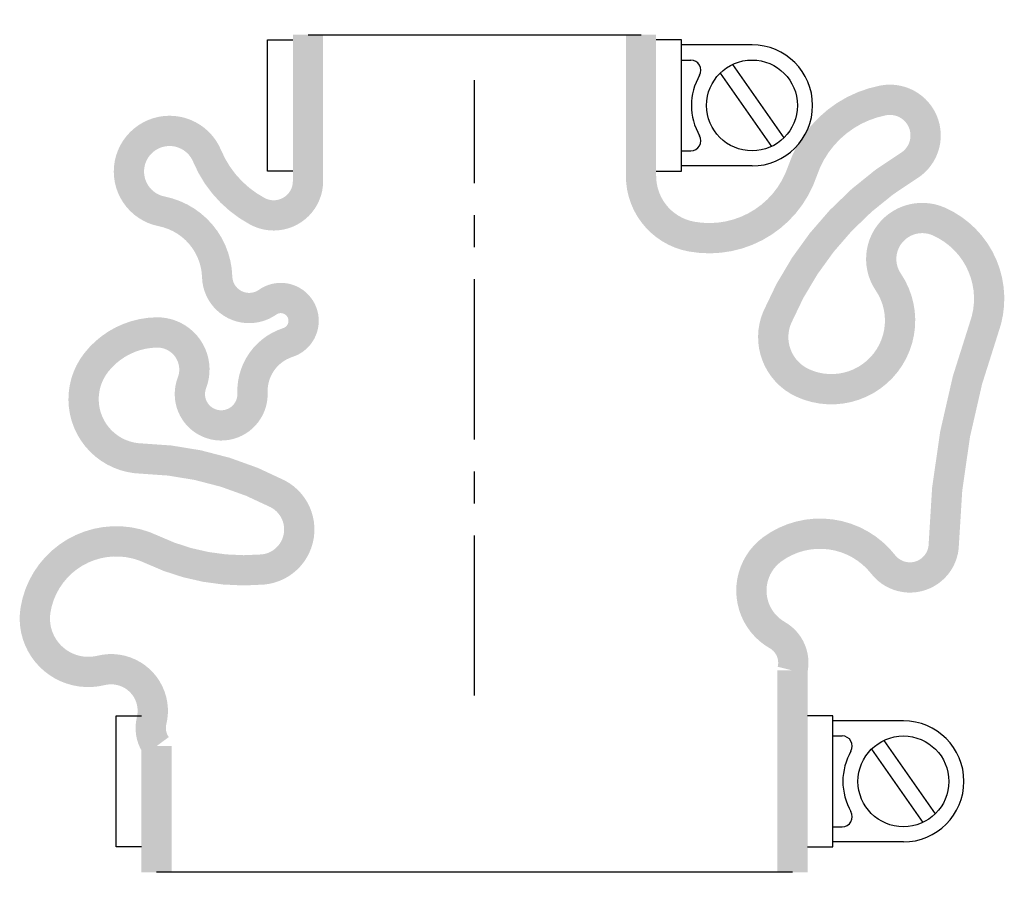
# Model space of a CAD drawing. Header units: millimetres. Extents: x -45.1 to 52.5, y -19 to 67.
import ezdxf

# ---------------------------------------------------------------- set-up
doc = ezdxf.new("R2010")
doc.units = ezdxf.units.MM
doc.header["$LTSCALE"] = 0.5
doc.header["$MEASUREMENT"] = 0
doc.linetypes.add('CENTER', pattern=[50.8, 31.75, -6.35, 6.35, -6.35])
doc.layers.get('0').update_dxf_attribs({"linetype": 'CONTINUOUS'})
doc.layers.add('Center', color=1, linetype='CENTER')

msp = doc.modelspace()

# ---------------------------------------------------------------- linework, layer by layer
for p, q in [((-16.5, 65.5), (16.5, 65.5)), ((-20.5, 52), (-20.5, 65)), ((-20.5, 65), (-18, 65)), ((20.5, 65), (18, 65)), ((20.5, 52), (20.5, 65)), ((27.5, 64.5), (20.5, 64.5)), ((20.5, 63), (21.438, 63)), ((25.57, 62.565), (30.66, 55.296)), ((24.34, 61.704), (29.43, 54.435)), ((20.5, 54), (21.438, 54)), ((-18, 52), (-20.5, 52)), ((18, 52), (20.5, 52)), ((27.5, 52.5), (20.5, 52.5)), ((-35.5, -15), (-35.5, -2)), ((-35.5, -2), (-33, -2)), ((35.5, -2), (33, -2)), ((35.5, -15), (35.5, -2)), ((42.5, -2.5), (35.5, -2.5)), ((35.5, -4), (36.438, -4)), ((40.57, -4.435), (45.66, -11.704)), ((39.34, -5.296), (44.43, -12.565)), ((35.5, -13), (36.438, -13)), ((42.5, -14.5), (35.5, -14.5)), ((-33, -15), (-35.5, -15)), ((33, -15), (35.5, -15)), ((31.5, -17.5), (-31.5, -17.5))]:
    msp.add_line(p, q)
at = {"const_width": 3, "flags": 128}
for points in [[(-16.5, 65.5), (-16.5, 51, -0.56619), (-21.5, 48, -0.173214), (-26.5, 53.5, 1.667268), (-31, 48, -0.349852), (-25.5, 41.5, 0.598056), (-20.5, 39, -1.163294), (-18.5, 35, 0.335337), (-22, 30, -1.224957), (-28, 31, 0.531721), (-31.5, 36, 0.226938), (-37.5, 33, 0.615314), (-33, 23.5, -0.114729), (-19.5, 20, -0.749263), (-21, 12.5, -0.134398), (-32, 14.5, 0.500401), (-43.5, 8.5, 0.538118), (-37, 2.5, -0.564179), (-32, -2.5, 0.223265), (-31.5, -5), (-31.5, -17.5)], [(16.5, 65.5), (16.5, 51.5, 0.36205), (21.5, 45.5, 0.373567), (32.5, 52, -0.271332), (40.5, 59, -0.835937), (43, 52.5, 0.15691), (30, 37.5, 0.405212), (32.5, 31, 0.760159), (41, 41, -0.75249), (46, 47, -0.394653), (50.5, 36.5, 0.081651), (46.5, 15, -0.704922), (40.5, 13, 0.405667), (29.5, 14.5, 0.542617), (30, 6, -0.335934), (31.5, 2.5), (31.5, -17.5)]]:
    msp.add_lwpolyline(points, format="xyb", dxfattribs=at)
for centre in [(27.5, 58.5), (42.5, -8.5)]:
    msp.add_circle(centre, 4.5)
for centre, radius, start, end in [((27.5, 58.5), 6, 270, 90), ((21.438, 62), 1, 330, 90), ((27.5, 58.5), 6, 150, 210), ((21.438, 55), 1, 270, 30), ((42.5, -8.5), 6, 270, 90), ((36.438, -5), 1, 330, 90), ((42.5, -8.5), 6, 150, 210), ((36.438, -12), 1, 270, 30)]:
    msp.add_arc(centre, radius, start, end)
at = {"layer": 'Center'}
msp.add_line((0, 0), (0, 61), dxfattribs=at)

doc.saveas('drawing.dxf')
